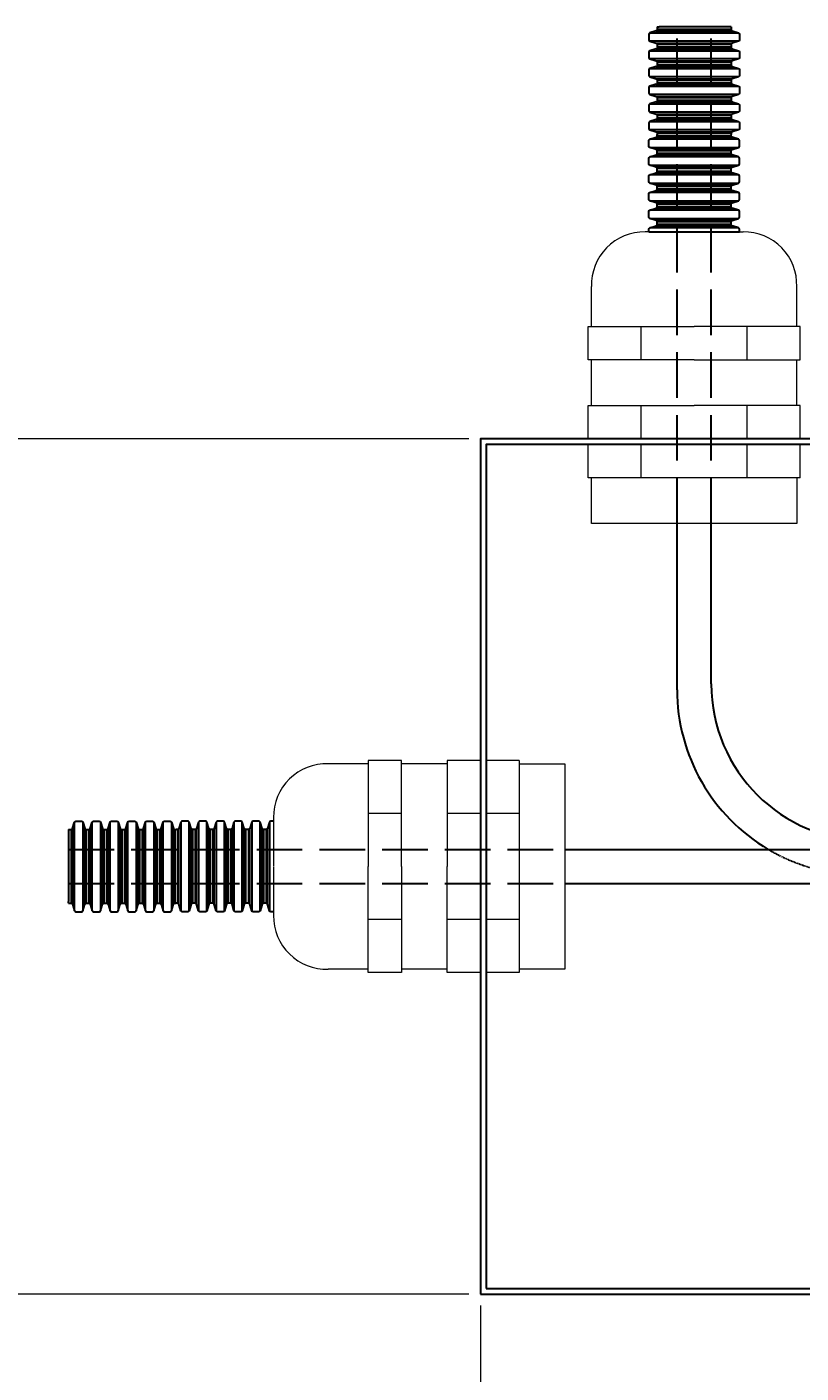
# Model space of a CAD drawing. Header units: millimetres. Extents: x 355 to 3322, y 2915 to 4159.
# Tile 16 of 17: x 2647 to 2919, y 3687 to 4159. Entities that reach past the tile are written whole.
import ezdxf

# ---------------------------------------------------------------- set-up
doc = ezdxf.new("R2010")
doc.units = ezdxf.units.MM
doc.linetypes.add('JIS_02_4.0', pattern=[5.5, 4, -1.5])
for name, color, linetype, lineweight in [('ОКИАиМ_Металлические_конструкции', 1, 'Continuous', 30), ('ОКИАиМ_Размеры', 2, 'Continuous', 15), ('Расходные материалы КИА', 7, 'Continuous', 18)]:
    doc.layers.add(name, color=color, linetype=linetype, lineweight=lineweight)
doc.styles.add('ГТО-2', font='arial.ttf')
doc.dimstyles.new('ГТО-2 КИА', dxfattribs={"dimtxt": 3, "dimasz": 3, "dimexe": 2, "dimexo": 0, "dimgap": 1, "dimtad": 1, "dimzin": 9, "dimtxsty": 'ГТО-2', "dimblk": 'ARCHTICK', "dimcen": 5, "dimdle": 2, "dimclrd": 256, "dimclre": 256, "dimclrt": 256, "dimadec": 0, "dimazin": 0, "dimtfac": 1, "dimtmove": 0, "dimatfit": 3, "dimfxl": 1, "dimtfill": 1, "dimlwd": -1, "dimlwe": -1, "dimarcsym": 2})

# ---------------------------------------------------------------- blocks, each defined once
blk = doc.blocks.new('_ArchTick')
at = {"color": 0, "linetype": 'ByBlock', "const_width": 0.15}
blk.add_lwpolyline([(-0.5, -0.5), (0.5, 0.5)], dxfattribs=at)
blk = doc.blocks.new('*D57')
at = {"layer": 'DEFPOINTS', "color": 0, "ltscale": 100, "transparency": 16777216}
for p in [(2806.11, 3714.26), (3106.11, 3714.26), (3106.11, 3531.34)]:
    blk.add_point(p, dxfattribs=at)
at = {"layer": 'ОКИАиМ_Размеры', "ltscale": 100, "transparency": 16777216}
for p, q in [((2806.11, 3710.26), (2806.11, 3523.34)), ((3106.11, 3710.26), (3106.11, 3523.34)), ((2798.11, 3531.34), (3114.11, 3531.34))]:
    blk.add_line(p, q, dxfattribs=at)
at = {"layer": 'ОКИАиМ_Размеры', "ltscale": 100, "transparency": 16777216, "xscale": 12, "yscale": 12, "zscale": 12, "rotation": 180}
blk.add_blockref('_ArchTick', (2806.11, 3531.34), dxfattribs=at)
at = {"layer": 'ОКИАиМ_Размеры', "ltscale": 100, "transparency": 16777216, "xscale": 12, "yscale": 12, "zscale": 12}
blk.add_blockref('_ArchTick', (3106.11, 3531.34), dxfattribs=at)
at = {"layer": 'ОКИАиМ_Размеры', "ltscale": 100, "transparency": 16777216, "insert": (2956.11, 3541.47), "char_height": 12, "attachment_point": 5, "style": 'ГТО-2', "bg_fill": 3, "box_fill_scale": 1.1, "bg_fill_color": 256, "bg_fill_true_color": 13158600, "bg_fill_transparency": 0}
blk.add_mtext('300', dxfattribs=at)
blk = doc.blocks.new('*D58')
at = {"layer": 'DEFPOINTS', "color": 0, "ltscale": 100, "transparency": 16777216}
for p in [(2806.11, 4014.26), (2632.77, 3714.26), (2806.11, 3714.26)]:
    blk.add_point(p, dxfattribs=at)
at = {"layer": 'ОКИАиМ_Размеры', "ltscale": 100, "transparency": 16777216}
for p, q in [((2632.77, 4022.26), (2632.77, 3706.26)), ((2802.11, 4014.26), (2624.77, 4014.26)), ((2802.11, 3714.26), (2624.77, 3714.26))]:
    blk.add_line(p, q, dxfattribs=at)
at = {"layer": 'ОКИАиМ_Размеры', "ltscale": 100, "transparency": 16777216, "xscale": 12, "yscale": 12, "zscale": 12}
for p, rotation in [((2632.77, 4014.26), 90), ((2632.77, 3714.26), 270)]:
    blk.add_blockref('_ArchTick', p, dxfattribs=dict(at, rotation=rotation))
at = {"layer": 'ОКИАиМ_Размеры', "ltscale": 100, "transparency": 16777216, "insert": (2622.64, 3864.26), "char_height": 12, "attachment_point": 5, "rotation": 90, "style": 'ГТО-2', "bg_fill": 3, "box_fill_scale": 1.1, "bg_fill_color": 256, "bg_fill_true_color": 13158600, "bg_fill_transparency": 0}
blk.add_mtext('300', dxfattribs=at)

msp = doc.modelspace()

# ---------------------------------------------------------------- linework, layer by layer
at = {"layer": 'ОКИАиМ_Металлические_конструкции'}
for p, q in [((2865.5599, 4156.5734), (2896.6602, 4156.5734)), ((2867.8341, 4157.2732), (2894.386, 4157.2732)), ((2894.033, 4157.7511), (2868.187, 4157.7511)), ((2896.6602, 4153.6592), (2865.5599, 4153.6592)), ((2865.5599, 4150.3604), (2896.6602, 4150.3604)), ((2867.8341, 4152.9595), (2894.386, 4152.9595)), ((2867.8341, 4151.0601), (2894.386, 4151.0601)), ((2894.033, 4152.4816), (2868.187, 4152.4816)), ((2894.033, 4151.538), (2868.187, 4151.538)), ((2896.6602, 4147.4462), (2865.5599, 4147.4462)), ((2867.8341, 4146.7464), (2894.386, 4146.7464)), ((2894.033, 4146.2685), (2868.187, 4146.2685)), ((2894.033, 4145.325), (2868.187, 4145.325)), ((2865.5599, 4144.1473), (2896.6602, 4144.1473)), ((2896.6602, 4141.2331), (2865.5599, 4141.2331)), ((2867.8341, 4144.8471), (2894.386, 4144.8471)), ((2867.8341, 4140.5333), (2894.386, 4140.5333)), ((2865.5599, 4137.9342), (2896.6602, 4137.9342)), ((2867.8341, 4138.634), (2894.386, 4138.634)), ((2894.033, 4140.0554), (2868.187, 4140.0554)), ((2894.033, 4139.1119), (2868.187, 4139.1119)), ((2896.6602, 4135.02), (2865.5599, 4135.02)), ((2865.5599, 4131.7212), (2896.6602, 4131.7212)), ((2867.8341, 4134.3203), (2894.386, 4134.3203)), ((2867.8341, 4132.4209), (2894.386, 4132.4209)), ((2894.033, 4133.8424), (2868.187, 4133.8424)), ((2894.033, 4132.8988), (2868.187, 4132.8988)), ((2896.6602, 4128.807), (2865.5599, 4128.807)), ((2867.8341, 4128.1072), (2894.386, 4128.1072)), ((2894.033, 4127.6293), (2868.187, 4127.6293)), ((2894.033, 4126.6857), (2868.187, 4126.6857)), ((2865.5599, 4125.5081), (2896.6602, 4125.5081)), ((2896.6602, 4122.5939), (2865.5599, 4122.5939)), ((2867.8341, 4126.2078), (2894.386, 4126.2078)), ((2867.8341, 4121.8941), (2894.386, 4121.8941)), ((2896.6602, 4119.295), (2865.5599, 4119.295)), ((2867.8341, 4119.9948), (2894.386, 4119.9948)), ((2894.033, 4121.4162), (2868.187, 4121.4162)), ((2894.033, 4120.4727), (2868.187, 4120.4727)), ((2865.5599, 4116.3808), (2896.6602, 4116.3808)), ((2896.6602, 4113.0819), (2865.5599, 4113.0819)), ((2867.8341, 4115.681), (2894.386, 4115.681)), ((2867.8341, 4113.7817), (2894.386, 4113.7817)), ((2894.033, 4115.2032), (2868.187, 4115.2032)), ((2894.033, 4114.2596), (2868.187, 4114.2596)), ((2865.5599, 4110.1677), (2896.6602, 4110.1677)), ((2867.8341, 4109.468), (2894.386, 4109.468)), ((2867.8341, 4107.5686), (2894.386, 4107.5686)), ((2894.033, 4108.9901), (2868.187, 4108.9901)), ((2894.033, 4108.0465), (2868.187, 4108.0465)), ((2896.6602, 4106.8689), (2865.5599, 4106.8689)), ((2865.5599, 4103.9547), (2896.6602, 4103.9547)), ((2867.8341, 4103.2549), (2894.386, 4103.2549)), ((2894.033, 4102.777), (2868.187, 4102.777)), ((2896.6602, 4100.6558), (2865.5599, 4100.6558)), ((2867.8341, 4101.3556), (2894.386, 4101.3556)), ((2894.033, 4101.8334), (2868.187, 4101.8334)), ((2865.5599, 4097.7416), (2896.6602, 4097.7416)), ((2896.6602, 4094.4427), (2865.5599, 4094.4427)), ((2867.8341, 4097.0418), (2894.386, 4097.0418)), ((2867.8341, 4095.1425), (2894.386, 4095.1425)), ((2894.033, 4096.5639), (2868.187, 4096.5639)), ((2894.033, 4095.6204), (2868.187, 4095.6204)), ((2865.5599, 4091.5285), (2896.6602, 4091.5285)), ((2867.8341, 4090.8288), (2894.386, 4090.8288)), ((2867.8341, 4088.9294), (2894.386, 4088.9294)), ((2894.033, 4090.3509), (2868.187, 4090.3509)), ((2894.033, 4089.4073), (2868.187, 4089.4073)), ((2896.6602, 4088.2296), (2865.5599, 4088.2296)), ((2662.6134, 3877.1783), (2662.6134, 3851.3323)), ((2663.0913, 3850.9793), (2663.0913, 3877.5312)), ((2663.7911, 3848.7052), (2663.7911, 3879.8054)), ((2666.7053, 3879.8054), (2666.7053, 3848.7052)), ((2667.4051, 3850.9793), (2667.4051, 3877.5312)), ((2667.883, 3877.1783), (2667.883, 3851.3323)), ((2668.8265, 3877.1783), (2668.8265, 3851.3323)), ((2669.3044, 3850.9793), (2669.3044, 3877.5312)), ((2670.0042, 3848.7052), (2670.0042, 3879.8054)), ((2672.9184, 3879.8054), (2672.9184, 3848.7052)), ((2673.6181, 3850.9793), (2673.6181, 3877.5312)), ((2674.096, 3877.1783), (2674.096, 3851.3323)), ((2675.0396, 3877.1783), (2675.0396, 3851.3323)), ((2675.5175, 3850.9793), (2675.5175, 3877.5312)), ((2676.2172, 3848.7052), (2676.2172, 3879.8054)), ((2679.1314, 3879.8054), (2679.1314, 3848.7052)), ((2679.8312, 3850.9793), (2679.8312, 3877.5312)), ((2680.3091, 3877.1783), (2680.3091, 3851.3323)), ((2681.2527, 3877.1783), (2681.2527, 3851.3323)), ((2681.7305, 3850.9793), (2681.7305, 3877.5312)), ((2682.4303, 3848.7052), (2682.4303, 3879.8054)), ((2685.3445, 3879.8054), (2685.3445, 3848.7052)), ((2686.0443, 3850.9793), (2686.0443, 3877.5312)), ((2686.5222, 3877.1783), (2686.5222, 3851.3323)), ((2687.4657, 3877.1783), (2687.4657, 3851.3323)), ((2687.9436, 3850.9793), (2687.9436, 3877.5312)), ((2688.6434, 3848.7052), (2688.6434, 3879.8054)), ((2691.5576, 3879.8054), (2691.5576, 3848.7052)), ((2692.2574, 3850.9793), (2692.2574, 3877.5312)), ((2692.7352, 3877.1783), (2692.7352, 3851.3323)), ((2693.6788, 3877.1783), (2693.6788, 3851.3323)), ((2694.1567, 3850.9793), (2694.1567, 3877.5312)), ((2694.8565, 3848.7052), (2694.8565, 3879.8054)), ((2697.7707, 3879.8054), (2697.7707, 3848.7052)), ((2698.4704, 3850.9793), (2698.4704, 3877.5312)), ((2698.9483, 3877.1783), (2698.9483, 3851.3323)), ((2699.8919, 3877.1783), (2699.8919, 3851.3323)), ((2700.3698, 3850.9793), (2700.3698, 3877.5312)), ((2701.0695, 3879.8054), (2701.0695, 3848.7052)), ((2703.9837, 3848.7052), (2703.9837, 3879.8054)), ((2704.6835, 3850.9793), (2704.6835, 3877.5312)), ((2705.1614, 3877.1783), (2705.1614, 3851.3323)), ((2706.1049, 3877.1783), (2706.1049, 3851.3323)), ((2706.5828, 3850.9793), (2706.5828, 3877.5312)), ((2707.2826, 3879.8054), (2707.2826, 3848.7052)), ((2710.1968, 3848.7052), (2710.1968, 3879.8054)), ((2710.8966, 3850.9793), (2710.8966, 3877.5312)), ((2711.3745, 3877.1783), (2711.3745, 3851.3323)), ((2712.318, 3877.1783), (2712.318, 3851.3323)), ((2712.7959, 3850.9793), (2712.7959, 3877.5312)), ((2713.4957, 3879.8054), (2713.4957, 3848.7052)), ((2716.4099, 3848.7052), (2716.4099, 3879.8054)), ((2717.1096, 3850.9793), (2717.1096, 3877.5312)), ((2717.5875, 3877.1783), (2717.5875, 3851.3323)), ((2718.5311, 3877.1783), (2718.5311, 3851.3323)), ((2719.009, 3850.9793), (2719.009, 3877.5312)), ((2719.7087, 3879.8054), (2719.7087, 3848.7052)), ((2722.6229, 3848.7052), (2722.6229, 3879.8054)), ((2723.3227, 3850.9793), (2723.3227, 3877.5312)), ((2723.8006, 3877.1783), (2723.8006, 3851.3323)), ((2724.7442, 3877.1783), (2724.7442, 3851.3323)), ((2725.2221, 3850.9793), (2725.2221, 3877.5312)), ((2725.9218, 3879.8054), (2725.9218, 3848.7052)), ((2728.836, 3848.7052), (2728.836, 3879.8054)), ((2729.5358, 3850.9793), (2729.5358, 3877.5312)), ((2730.0137, 3877.1783), (2730.0137, 3851.3323)), ((2730.9572, 3877.1783), (2730.9572, 3851.3323)), ((2731.4351, 3850.9793), (2731.4351, 3877.5312)), ((2732.1349, 3879.8054), (2732.1349, 3848.7052))]:
    msp.add_line(p, q, dxfattribs=at)
at = {"layer": 'ОКИАиМ_Металлические_конструкции', "lineweight": 30}
for p, q in [((2868.187, 4158.6947), (2868.81, 4158.6947)), ((2894.033, 4158.6947), (2893.41, 4158.6947)), ((2661.6699, 3877.1783), (2661.6699, 3876.5553)), ((2661.6699, 3851.3323), (2661.6699, 3851.9553))]:
    msp.add_line(p, q, dxfattribs=at)
at = {"layer": 'ОКИАиМ_Металлические_конструкции', "color": 4, "linetype": 'JIS_02_4.0', "ltscale": 4}
for p, q in [((2875.11, 3984.5837), (2875.11, 4158.6947)), ((2887.11, 3984.5837), (2887.11, 4158.6947))]:
    msp.add_line(p, q, dxfattribs=at)
at = {"layer": 'ОКИАиМ_Металлические_конструкции', "ltscale": 100}
for p, q in [((2865.207, 4086.7741), (2897.0131, 4086.7725)), ((2835.7816, 3870.2553), (3062.8337, 3870.2553)), ((2835.7816, 3858.2553), (2987.8337, 3858.2553))]:
    msp.add_line(p, q, dxfattribs=at)
at = {"layer": 'ОКИАиМ_Металлические_конструкции', "color": 4, "ltscale": 100}
for p, q in [((2875.11, 3926.2553), (2875.11, 3984.5837)), ((2887.11, 3928.2553), (2887.11, 3984.5837))]:
    msp.add_line(p, q, dxfattribs=at)
at = {"layer": 'ОКИАиМ_Металлические_конструкции', "linetype": 'JIS_02_4.0', "ltscale": 4}
for p, q in [((2661.6699, 3870.2553), (2835.7816, 3870.2553)), ((2661.6699, 3858.2553), (2835.7816, 3858.2553))]:
    msp.add_line(p, q, dxfattribs=at)
at = {"layer": 'ОКИАиМ_Металлические_конструкции', "lineweight": 30}
for points in [[(2868.187, 4158.6947), (2868.187, 4157.7511, -0.32925094), (2867.8341, 4157.2732), (2865.5599, 4156.5734, 0.32925094), (2865.207, 4156.0956), (2865.207, 4154.1371, 0.32925094), (2865.5599, 4153.6592), (2867.8341, 4152.9595, -0.32925094), (2868.187, 4152.4816)], [(2894.033, 4158.6947), (2894.033, 4157.7511, 0.32925094), (2894.386, 4157.2732), (2896.6602, 4156.5734, -0.32925094), (2897.0131, 4156.0956), (2897.0131, 4154.1371, -0.32925094), (2896.6602, 4153.6592), (2894.386, 4152.9595, 0.32925094), (2894.033, 4152.4816)], [(2868.187, 4152.4816), (2868.187, 4151.538, -0.32925094), (2867.8341, 4151.0601), (2865.5599, 4150.3604, 0.32925094), (2865.207, 4149.8825), (2865.207, 4147.9241, 0.32925094), (2865.5599, 4147.4462), (2867.8341, 4146.7464, -0.32925094), (2868.187, 4146.2685)], [(2894.033, 4152.4816), (2894.033, 4151.538, 0.32925094), (2894.386, 4151.0601), (2896.6602, 4150.3604, -0.32925094), (2897.0131, 4149.8825), (2897.0131, 4147.9241, -0.32925094), (2896.6602, 4147.4462), (2894.386, 4146.7464, 0.32925094), (2894.033, 4146.2685)], [(2868.187, 4146.2685), (2868.187, 4145.325, -0.32925094), (2867.8341, 4144.8471), (2865.5599, 4144.1473, 0.32925094), (2865.207, 4143.6694), (2865.207, 4141.711, 0.32925094), (2865.5599, 4141.2331), (2867.8341, 4140.5333, -0.32925094), (2868.187, 4140.0554)], [(2894.033, 4146.2685), (2894.033, 4145.325, 0.32925094), (2894.386, 4144.8471), (2896.6602, 4144.1473, -0.32925094), (2897.0131, 4143.6694), (2897.0131, 4141.711, -0.32925094), (2896.6602, 4141.2331), (2894.386, 4140.5333, 0.32925094), (2894.033, 4140.0554)], [(2868.187, 4140.0554), (2868.187, 4139.1119, -0.32925094), (2867.8341, 4138.634), (2865.5599, 4137.9342, 0.32925094), (2865.207, 4137.4563), (2865.207, 4135.4979, 0.32925094), (2865.5599, 4135.02), (2867.8341, 4134.3203, -0.32925094), (2868.187, 4133.8424)], [(2894.033, 4140.0554), (2894.033, 4139.1119, 0.32925094), (2894.386, 4138.634), (2896.6602, 4137.9342, -0.32925094), (2897.0131, 4137.4563), (2897.0131, 4135.4979, -0.32925094), (2896.6602, 4135.02), (2894.386, 4134.3203, 0.32925094), (2894.033, 4133.8424)], [(2868.187, 4133.8424), (2868.187, 4132.8988, -0.32925094), (2867.8341, 4132.4209), (2865.5599, 4131.7212, 0.32925094), (2865.207, 4131.2433), (2865.207, 4129.2848, 0.32925094), (2865.5599, 4128.807), (2867.8341, 4128.1072, -0.32925094), (2868.187, 4127.6293)], [(2894.033, 4133.8424), (2894.033, 4132.8988, 0.32925094), (2894.386, 4132.4209), (2896.6602, 4131.7212, -0.32925094), (2897.0131, 4131.2433), (2897.0131, 4129.2848, -0.32925094), (2896.6602, 4128.807), (2894.386, 4128.1072, 0.32925094), (2894.033, 4127.6293)], [(2868.187, 4127.6293), (2868.187, 4126.6857, -0.32925094), (2867.8341, 4126.2078), (2865.5599, 4125.5081, 0.32925094), (2865.207, 4125.0302), (2865.207, 4123.0718, 0.32925094), (2865.5599, 4122.5939), (2867.8341, 4121.8941, -0.32925094), (2868.187, 4121.4162)], [(2894.033, 4127.6293), (2894.033, 4126.6857, 0.32925094), (2894.386, 4126.2078), (2896.6602, 4125.5081, -0.32925094), (2897.0131, 4125.0302), (2897.0131, 4123.0718, -0.32925094), (2896.6602, 4122.5939), (2894.386, 4121.8941, 0.32925094), (2894.033, 4121.4162)], [(2868.187, 4114.2596), (2868.187, 4115.2032, 0.32925094), (2867.8341, 4115.681), (2865.5599, 4116.3808, -0.32925094), (2865.207, 4116.8587), (2865.207, 4118.8171, -0.32925094), (2865.5599, 4119.295), (2867.8341, 4119.9948, 0.32925094), (2868.187, 4120.4727)], [(2894.033, 4114.2596), (2894.033, 4115.2032, -0.32925094), (2894.386, 4115.681), (2896.6602, 4116.3808, 0.32925094), (2897.0131, 4116.8587), (2897.0131, 4118.8171, 0.32925094), (2896.6602, 4119.295), (2894.386, 4119.9948, -0.32925094), (2894.033, 4120.4727)], [(2868.187, 4108.0465), (2868.187, 4108.9901, 0.32925094), (2867.8341, 4109.468), (2865.5599, 4110.1677, -0.32925094), (2865.207, 4110.6456), (2865.207, 4112.604, -0.32925094), (2865.5599, 4113.0819), (2867.8341, 4113.7817, 0.32925094), (2868.187, 4114.2596)], [(2894.033, 4108.0465), (2894.033, 4108.9901, -0.32925094), (2894.386, 4109.468), (2896.6602, 4110.1677, 0.32925094), (2897.0131, 4110.6456), (2897.0131, 4112.604, 0.32925094), (2896.6602, 4113.0819), (2894.386, 4113.7817, -0.32925094), (2894.033, 4114.2596)], [(2868.187, 4101.8334), (2868.187, 4102.777, 0.32925094), (2867.8341, 4103.2549), (2865.5599, 4103.9547, -0.32925094), (2865.207, 4104.4326), (2865.207, 4106.391, -0.32925094), (2865.5599, 4106.8689), (2867.8341, 4107.5686, 0.32925094), (2868.187, 4108.0465)], [(2894.033, 4101.8334), (2894.033, 4102.777, -0.32925094), (2894.386, 4103.2549), (2896.6602, 4103.9547, 0.32925094), (2897.0131, 4104.4326), (2897.0131, 4106.391, 0.32925094), (2896.6602, 4106.8689), (2894.386, 4107.5686, -0.32925094), (2894.033, 4108.0465)], [(2868.187, 4095.6204), (2868.187, 4096.5639, 0.32925094), (2867.8341, 4097.0418), (2865.5599, 4097.7416, -0.32925094), (2865.207, 4098.2195), (2865.207, 4100.1779, -0.32925094), (2865.5599, 4100.6558), (2867.8341, 4101.3556, 0.32925094), (2868.187, 4101.8334)], [(2894.033, 4095.6204), (2894.033, 4096.5639, -0.32925094), (2894.386, 4097.0418), (2896.6602, 4097.7416, 0.32925094), (2897.0131, 4098.2195), (2897.0131, 4100.1779, 0.32925094), (2896.6602, 4100.6558), (2894.386, 4101.3556, -0.32925094), (2894.033, 4101.8334)], [(2868.187, 4089.4073), (2868.187, 4090.3509, 0.32925094), (2867.8341, 4090.8288), (2865.5599, 4091.5285, -0.32925094), (2865.207, 4092.0064), (2865.207, 4093.9648, -0.32925094), (2865.5599, 4094.4427), (2867.8341, 4095.1425, 0.32925094), (2868.187, 4095.6204)], [(2894.033, 4089.4073), (2894.033, 4090.3509, -0.32925094), (2894.386, 4090.8288), (2896.6602, 4091.5285, 0.32925094), (2897.0131, 4092.0064), (2897.0131, 4093.9648, 0.32925094), (2896.6602, 4094.4427), (2894.386, 4095.1425, -0.32925094), (2894.033, 4095.6204)], [(2865.207, 4086.7741), (2865.207, 4087.7518, -0.32925094), (2865.5599, 4088.2296), (2867.8341, 4088.9294, 0.32925094), (2868.187, 4089.4073)], [(2897.0131, 4086.7725), (2897.0131, 4087.7518, 0.32925094), (2896.6602, 4088.2296), (2894.386, 4088.9294, -0.32925094), (2894.033, 4089.4073)], [(2661.6699, 3877.1783), (2662.6134, 3877.1783, 0.32925094), (2663.0913, 3877.5312), (2663.7911, 3879.8054, -0.32925094), (2664.269, 3880.1584), (2666.2274, 3880.1584, -0.32925094), (2666.7053, 3879.8054), (2667.4051, 3877.5312, 0.32925094), (2667.883, 3877.1783)], [(2667.883, 3877.1783), (2668.8265, 3877.1783, 0.32925094), (2669.3044, 3877.5312), (2670.0042, 3879.8054, -0.32925094), (2670.4821, 3880.1584), (2672.4405, 3880.1584, -0.32925094), (2672.9184, 3879.8054), (2673.6181, 3877.5312, 0.32925094), (2674.096, 3877.1783)], [(2674.096, 3877.1783), (2675.0396, 3877.1783, 0.32925094), (2675.5175, 3877.5312), (2676.2172, 3879.8054, -0.32925094), (2676.6951, 3880.1584), (2678.6536, 3880.1584, -0.32925094), (2679.1314, 3879.8054), (2679.8312, 3877.5312, 0.32925094), (2680.3091, 3877.1783)], [(2680.3091, 3877.1783), (2681.2527, 3877.1783, 0.32925094), (2681.7305, 3877.5312), (2682.4303, 3879.8054, -0.32925094), (2682.9082, 3880.1584), (2684.8666, 3880.1584, -0.32925094), (2685.3445, 3879.8054), (2686.0443, 3877.5312, 0.32925094), (2686.5222, 3877.1783)], [(2686.5222, 3877.1783), (2687.4657, 3877.1783, 0.32925094), (2687.9436, 3877.5312), (2688.6434, 3879.8054, -0.32925094), (2689.1213, 3880.1584), (2691.0797, 3880.1584, -0.32925094), (2691.5576, 3879.8054), (2692.2574, 3877.5312, 0.32925094), (2692.7352, 3877.1783)], [(2692.7352, 3877.1783), (2693.6788, 3877.1783, 0.32925094), (2694.1567, 3877.5312), (2694.8565, 3879.8054, -0.32925094), (2695.3343, 3880.1584), (2697.2928, 3880.1584, -0.32925094), (2697.7707, 3879.8054), (2698.4704, 3877.5312, 0.32925094), (2698.9483, 3877.1783)], [(2706.1049, 3877.1783), (2705.1614, 3877.1783, -0.32925094), (2704.6835, 3877.5312), (2703.9837, 3879.8054, 0.32925094), (2703.5058, 3880.1584), (2701.5474, 3880.1584, 0.32925094), (2701.0695, 3879.8054), (2700.3698, 3877.5312, -0.32925094), (2699.8919, 3877.1783)], [(2712.318, 3877.1783), (2711.3745, 3877.1783, -0.32925094), (2710.8966, 3877.5312), (2710.1968, 3879.8054, 0.32925094), (2709.7189, 3880.1584), (2707.7605, 3880.1584, 0.32925094), (2707.2826, 3879.8054), (2706.5828, 3877.5312, -0.32925094), (2706.1049, 3877.1783)], [(2718.5311, 3877.1783), (2717.5875, 3877.1783, -0.32925094), (2717.1096, 3877.5312), (2716.4099, 3879.8054, 0.32925094), (2715.932, 3880.1584), (2713.9736, 3880.1584, 0.32925094), (2713.4957, 3879.8054), (2712.7959, 3877.5312, -0.32925094), (2712.318, 3877.1783)], [(2724.7442, 3877.1783), (2723.8006, 3877.1783, -0.32925094), (2723.3227, 3877.5312), (2722.6229, 3879.8054, 0.32925094), (2722.1451, 3880.1584), (2720.1866, 3880.1584, 0.32925094), (2719.7087, 3879.8054), (2719.009, 3877.5312, -0.32925094), (2718.5311, 3877.1783)], [(2730.9572, 3877.1783), (2730.0137, 3877.1783, -0.32925094), (2729.5358, 3877.5312), (2728.836, 3879.8054, 0.32925094), (2728.3581, 3880.1584), (2726.3997, 3880.1584, 0.32925094), (2725.9218, 3879.8054), (2725.2221, 3877.5312, -0.32925094), (2724.7442, 3877.1783)], [(2733.592, 3880.1584), (2732.6128, 3880.1584, 0.32925094), (2732.1349, 3879.8054), (2731.4351, 3877.5312, -0.32925094), (2730.9572, 3877.1783)], [(2661.6699, 3851.3323), (2662.6134, 3851.3323, -0.32925094), (2663.0913, 3850.9793), (2663.7911, 3848.7052, 0.32925094), (2664.269, 3848.3522), (2666.2274, 3848.3522, 0.32925094), (2666.7053, 3848.7052), (2667.4051, 3850.9793, -0.32925094), (2667.883, 3851.3323)], [(2667.883, 3851.3323), (2668.8265, 3851.3323, -0.32925094), (2669.3044, 3850.9793), (2670.0042, 3848.7052, 0.32925094), (2670.4821, 3848.3522), (2672.4405, 3848.3522, 0.32925094), (2672.9184, 3848.7052), (2673.6181, 3850.9793, -0.32925094), (2674.096, 3851.3323)], [(2674.096, 3851.3323), (2675.0396, 3851.3323, -0.32925094), (2675.5175, 3850.9793), (2676.2172, 3848.7052, 0.32925094), (2676.6951, 3848.3522), (2678.6536, 3848.3522, 0.32925094), (2679.1314, 3848.7052), (2679.8312, 3850.9793, -0.32925094), (2680.3091, 3851.3323)], [(2680.3091, 3851.3323), (2681.2527, 3851.3323, -0.32925094), (2681.7305, 3850.9793), (2682.4303, 3848.7052, 0.32925094), (2682.9082, 3848.3522), (2684.8666, 3848.3522, 0.32925094), (2685.3445, 3848.7052), (2686.0443, 3850.9793, -0.32925094), (2686.5222, 3851.3323)], [(2686.5222, 3851.3323), (2687.4657, 3851.3323, -0.32925094), (2687.9436, 3850.9793), (2688.6434, 3848.7052, 0.32925094), (2689.1213, 3848.3522), (2691.0797, 3848.3522, 0.32925094), (2691.5576, 3848.7052), (2692.2574, 3850.9793, -0.32925094), (2692.7352, 3851.3323)], [(2692.7352, 3851.3323), (2693.6788, 3851.3323, -0.32925094), (2694.1567, 3850.9793), (2694.8565, 3848.7052, 0.32925094), (2695.3343, 3848.3522), (2697.2928, 3848.3522, 0.32925094), (2697.7707, 3848.7052), (2698.4704, 3850.9793, -0.32925094), (2698.9483, 3851.3323)], [(2706.1049, 3851.3323), (2705.1614, 3851.3323, 0.32925094), (2704.6835, 3850.9793), (2703.9837, 3848.7052, -0.32925094), (2703.5058, 3848.3522), (2701.5474, 3848.3522, -0.32925094), (2701.0695, 3848.7052), (2700.3698, 3850.9793, 0.32925094), (2699.8919, 3851.3323)], [(2712.318, 3851.3323), (2711.3745, 3851.3323, 0.32925094), (2710.8966, 3850.9793), (2710.1968, 3848.7052, -0.32925094), (2709.7189, 3848.3522), (2707.7605, 3848.3522, -0.32925094), (2707.2826, 3848.7052), (2706.5828, 3850.9793, 0.32925094), (2706.1049, 3851.3323)], [(2718.5311, 3851.3323), (2717.5875, 3851.3323, 0.32925094), (2717.1096, 3850.9793), (2716.4099, 3848.7052, -0.32925094), (2715.932, 3848.3522), (2713.9736, 3848.3522, -0.32925094), (2713.4957, 3848.7052), (2712.7959, 3850.9793, 0.32925094), (2712.318, 3851.3323)], [(2724.7442, 3851.3323), (2723.8006, 3851.3323, 0.32925094), (2723.3227, 3850.9793), (2722.6229, 3848.7052, -0.32925094), (2722.1451, 3848.3522), (2720.1866, 3848.3522, -0.32925094), (2719.7087, 3848.7052), (2719.009, 3850.9793, 0.32925094), (2718.5311, 3851.3323)], [(2730.9572, 3851.3323), (2730.0137, 3851.3323, 0.32925094), (2729.5358, 3850.9793), (2728.836, 3848.7052, -0.32925094), (2728.3581, 3848.3522), (2726.3997, 3848.3522, -0.32925094), (2725.9218, 3848.7052), (2725.2221, 3850.9793, 0.32925094), (2724.7442, 3851.3323)], [(2733.5904, 3848.3522), (2732.6128, 3848.3522, -0.32925094), (2732.1349, 3848.7052), (2731.4351, 3850.9793, 0.32925094), (2730.9572, 3851.3323)]]:
    msp.add_lwpolyline(points, format="xyb", dxfattribs=at)
for points in [[(2893.41, 4158.6947), (2868.81, 4158.6947)], [(2868.187, 4121.4162), (2868.187, 4120.9444)], [(2868.187, 4120.4727), (2868.187, 4120.9444)], [(2894.033, 4121.4162), (2894.033, 4120.9444)], [(2894.033, 4120.4727), (2894.033, 4120.9444)], [(2661.6699, 3876.5553), (2661.6699, 3851.9553)], [(2698.9483, 3877.1783), (2699.4201, 3877.1783)], [(2699.8919, 3877.1783), (2699.4201, 3877.1783)], [(2698.9483, 3851.3323), (2699.4201, 3851.3323)], [(2699.8919, 3851.3323), (2699.4201, 3851.3323)]]:
    msp.add_lwpolyline(points, dxfattribs=at)
at = {"layer": 'ОКИАиМ_Металлические_конструкции', "ltscale": 100}
for points in [[(2806.11, 3714.2553), (3106.11, 3714.2553), (3106.11, 4014.2553), (2806.11, 4014.2553)], [(2808.11, 3716.2553), (3104.11, 3716.2553), (3104.11, 4012.2553), (2808.11, 4012.2553)]]:
    msp.add_lwpolyline(points, close=True, dxfattribs=at)
at = {"layer": 'ОКИАиМ_Металлические_конструкции', "color": 4, "ltscale": 100}
for centre, radius, end in [((2942.11, 3928.2553), 55, 270), ((2940.11, 3926.2553), 65, 239.489763)]:
    msp.add_arc(centre, radius, 180, end, dxfattribs=at)
at = {"layer": 'ОКИАиМ_Металлические_конструкции', "color": 4, "linetype": 'JIS_02_4.0'}
msp.add_arc((2940.11, 3926.2553), 65, 239.489763, 270, dxfattribs=at).dxf.unprotected_set("ltscale", 0)
at = {"layer": 'Расходные материалы КИА'}
for p, q in [((2881.11, 4086.7733), (2863.8934, 4086.7733)), ((2881.11, 4086.7733), (2898.3266, 4086.7733)), ((2845.11, 4053.5984), (2845.11, 4067.6437)), ((2917.0918, 4053.5984), (2917.0918, 4067.6437)), ((2843.9068, 4041.9267), (2843.9068, 4053.5984)), ((2843.9068, 4053.5984), (2881.11, 4053.5984)), ((2862.5084, 4041.9267), (2862.5084, 4053.5984)), ((2918.3133, 4053.5984), (2881.11, 4053.5984)), ((2899.7116, 4041.9267), (2899.7116, 4053.5984)), ((2918.3133, 4041.9267), (2918.3133, 4053.5984)), ((2881.11, 4041.9267), (2843.9068, 4041.9267)), ((2845.11, 4025.9269), (2845.11, 4041.9267)), ((2881.11, 4041.9267), (2918.3133, 4041.9267)), ((2917.0918, 4025.9269), (2917.0918, 4041.9267)), ((2843.9068, 4025.9269), (2881.11, 4025.9269)), ((2918.3133, 4025.9269), (2881.11, 4025.9269)), ((2766.767, 3900.237), (2752.7216, 3900.237)), ((2778.4386, 3901.4585), (2766.767, 3901.4585)), ((2766.767, 3901.4585), (2766.767, 3864.2553)), ((2778.4386, 3864.2553), (2778.4386, 3901.4585)), ((2794.4384, 3900.237), (2778.4386, 3900.237)), ((2794.4384, 3901.4585), (2794.4384, 3864.2553)), ((2778.4386, 3882.8569), (2766.767, 3882.8569)), ((2733.5904, 3864.0158), (2733.5904, 3846.7992)), ((2766.767, 3827.052), (2766.767, 3864.2553)), ((2778.4386, 3864.2553), (2778.4386, 3827.052)), ((2794.4384, 3827.052), (2794.4384, 3864.2553)), ((2778.4386, 3845.6537), (2766.767, 3845.6537)), ((2766.767, 3828.2553), (2752.7216, 3828.2553)), ((2778.4386, 3827.052), (2766.767, 3827.052)), ((2794.4384, 3828.2553), (2778.4386, 3828.2553))]:
    msp.add_line(p, q, dxfattribs=at)
at = {"layer": 'Расходные материалы КИА', "ltscale": 0.1}
for p, q in [((2843.9068, 4014.2553), (2843.9068, 4025.9269)), ((2862.5084, 4014.2553), (2862.5084, 4025.9267)), ((2899.7116, 4014.2553), (2899.7116, 4025.9269)), ((2918.3133, 4014.2553), (2918.3133, 4025.9269)), ((2843.9068, 4014.2553), (2918.3133, 4014.2553)), ((2843.9068, 4000.5837), (2843.9068, 4012.2553)), ((2843.9068, 4012.2553), (2918.3133, 4012.2553)), ((2862.5084, 4000.5837), (2862.5084, 4012.2553)), ((2899.7116, 4000.5837), (2899.7116, 4012.2553)), ((2918.3133, 4000.5837), (2918.3133, 4012.2553)), ((2918.3133, 4000.5837), (2843.9068, 4000.5837)), ((2845.11, 3984.5837), (2845.11, 4000.5837)), ((2917.0918, 4000.5837), (2917.0918, 3984.5837)), ((2917.0918, 3984.5837), (2845.11, 3984.5837)), ((2806.11, 3901.4585), (2794.4384, 3901.4585)), ((2806.11, 3827.052), (2806.11, 3901.4585)), ((2819.7816, 3901.4585), (2808.11, 3901.4585)), ((2808.11, 3827.052), (2808.11, 3901.4585)), ((2819.7816, 3901.4585), (2819.7816, 3827.052)), ((2819.7816, 3900.237), (2835.7816, 3900.237)), ((2835.7816, 3900.237), (2835.7816, 3828.2553)), ((2806.11, 3882.8569), (2794.4384, 3882.8569)), ((2819.7816, 3882.8569), (2808.11, 3882.8569)), ((2806.11, 3845.6537), (2794.4386, 3845.6537)), ((2819.7816, 3845.6537), (2808.11, 3845.6537)), ((2806.11, 3827.052), (2794.4384, 3827.052)), ((2819.7816, 3827.052), (2808.11, 3827.052)), ((2835.7816, 3828.2553), (2819.7816, 3828.2553))]:
    msp.add_line(p, q, dxfattribs=at)
at = {"layer": 'Расходные материалы КИА'}
msp.add_lwpolyline([(2752.7216, 3900.237, 0.42787741), (2733.592, 3881.4719), (2733.592, 3864.2553)], format="xyb", dxfattribs=at)
for centre, radius, start, end in [((2863.6539, 4068.2219), 18.5529, 89.260372, 181.785861), ((2898.5785, 4068.2517), 18.5233, 358.119048, 90.779), ((2752.1434, 3846.7992), 18.5529, 179.260372, 271.785861)]:
    msp.add_arc(centre, radius, start, end, dxfattribs=at)

# ---------------------------------------------------------------- next in the draw order: dimensions: what is measured, and where the dimension line sits
at = {"layer": 'ОКИАиМ_Размеры', "ltscale": 100}
dim = msp.add_linear_dim(base=(3106.11, 3531.3388), p1=(2806.11, 3714.2553), p2=(3106.11, 3714.2553), dimstyle='ГТО-2 КИА', override={"dimexo": 1}, dxfattribs=at)
dim.commit()
dim.dimension.update_dxf_attribs({"geometry": '*D57', "text_midpoint": (2956.11, 3541.4698)})

# ---------------------------------------------------------------- next in the draw order: dimensions: what is measured, and where the dimension line sits
dim = msp.add_linear_dim(base=(2632.7704, 3714.2553), p1=(2806.11, 4014.2553), p2=(2806.11, 3714.2553), angle=90, dimstyle='ГТО-2 КИА', override={"dimexo": 1}, dxfattribs=at)
dim.commit()
dim.dimension.update_dxf_attribs({"geometry": '*D58', "text_midpoint": (2622.6394, 3864.2553)})

doc.saveas('drawing.dxf')
